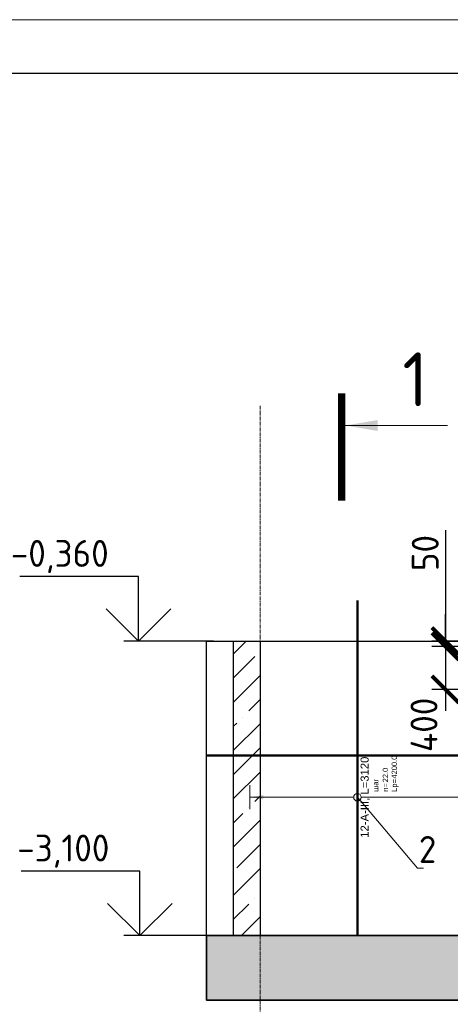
# Model space of a CAD drawing. Header units: millimetres. Extents: x 349531 to 1063351, y -131924 to 96186.
# Tile 84 of 228: x 521486 to 525493, y -26934 to -17777. Entities that reach past the tile are written whole.
import ezdxf
from ezdxf import colors
from ezdxf.entities.mleader import LeaderData, LeaderLine
from ezdxf.enums import TextEntityAlignment as Align
from ezdxf.math import Vec2, Vec3

# ---------------------------------------------------------------- set-up
doc = ezdxf.new("R2010")
doc.units = ezdxf.units.MM
doc.set_wipeout_variables(frame=1)
doc.linetypes.add('______5', pattern=[1100, 800, -100, 100, -100])
doc.linetypes.add('осевая', pattern=[50.8, 31.75, -6.35, 6.35, -6.35])
for name, color, linetype, lineweight in [('Standard', 7, 'Continuous', 25), ('АрмСтер', 2, 'Continuous', 50), ('Оси', 40, '______5', 18), ('подоснова', 151, 'Continuous', 5), ('размер', 1, 'Continuous', 25), ('РАЗМЕРЫ', 1, 'Continuous', 9), ('ТОНКИЕ', 7, 'Continuous', 9), ('Узлы', 7, 'Continuous', 0)]:
    doc.layers.add(name, color=color, linetype=linetype, lineweight=lineweight)
doc.layers.add('АрмСтер_атрибуты', color=2, linetype='Continuous', lineweight=0, plot=False)
doc.layers.add('ТОЛСТЫЕ_ОСНОВНЫЕ', color=6, linetype='Continuous')
doc.styles.add('GOST-2.304_Type-B', font='GOST_Common.ttf')
doc.styles.get("Standard").update_dxf_attribs({"font": 'arial.ttf'})
doc.styles.add('Аннотативный', font='arial.ttf')
doc.dimstyles.new('СПДС', dxfattribs={"dimscale": 100, "dimtxt": 2.5, "dimasz": 2.5, "dimexe": 1.25, "dimexo": 0, "dimtad": 1, "dimdec": 0, "dimtxsty": 'GOST-2.304_Type-B', "dimblk": 'ARCHTICK', "dimcen": 2.5, "dimdle": 2, "dimadec": 0, "dimazin": 2, "dimtfac": 0.75, "dimtdec": 0, "dimtmove": 1, "dimatfit": 3, "dimfxl": 1, "dimtolj": 1, "dimarcsym": 1})
pattern_1 = [(45, (-14075.64, -2204.93), (-224.5064, 224.5064), []), (45, (-13851.13, -2204.93), (-224.5064, 224.5064), [396.875, -79.375, 0, -79.375])]

# ---------------------------------------------------------------- blocks, each defined once
blk = doc.blocks.new('*U1397')
at = {"layer": 'ТОЛСТЫЕ_ОСНОВНЫЕ', "color": 6}
blk.add_lwpolyline([(20, 5), (1256, 5), (1256, 589), (20, 589)], close=True, dxfattribs=at)
at = {"layer": 'ТОНКИЕ'}
blk.add_lwpolyline([(0, 0), (1261, 0), (1261, 594), (0, 594)], close=True, dxfattribs=at)
blk = doc.blocks.new('*U1331')
at = {"layer": 'РАЗМЕРЫ'}
for p, q in [((112.5, 1000), (-112.5, 1000)), ((112.5, -3200), (-112.5, -3200))]:
    blk.add_line(p, q, dxfattribs=at)
at = {"layer": 'РАЗМЕРЫ', "ltscale": 15}
blk.add_line((0, -3200), (0, 1000), dxfattribs=at)
at = {"layer": 'РАЗМЕРЫ'}
for points in [[(0, 1000), (20.9, 874.8), (-20.9, 874.8)], [(0, -3200), (20.9, -3074.8), (-20.9, -3074.8)]]:
    blk.add_solid(points, dxfattribs=at)
at = {"layer": 'АрмСтер_атрибуты', "color": 215, "ltscale": 15, "style": 'Аннотативный'}
for s, p in [('шаг', (51.4, -194.2)), ('n=', (51.4, -285.1)), ('Lр=', (50.2, -367.8))]:
    blk.add_text(s, height=50, dxfattribs=at).set_placement(p)
at = {"layer": 'АрмСтер_атрибуты', "style": 'Аннотативный', "flags": 8}
blk.add_attdef('ПОЗ', (110, 29.6), '', height=75, dxfattribs=at)
at = {"layer": 'АрмСтер_атрибуты', "flags": 9}
for tag, p in [('МАССА', (-2096, -10.5)), ('ОБОЗНАЧЕНИЕ', (-2096, -124.4))]:
    blk.add_attdef(tag, p, '', height=75, dxfattribs=at)
at = {"layer": 'АрмСтер_атрибуты', "color": 215, "style": 'Аннотативный'}
for tag, p, flags in [('ШАГ', (190.9, -194.2), 10), ('КОЛ', (138, -285.1), 8), ('ШИРИНА', (172.9, -367.8), 8)]:
    blk.add_attdef(tag, p, '', height=50, dxfattribs=dict(at, flags=flags))
at = {"linetype": 'Continuous', "lineweight": 0}
blk.add_wipeout([(35, 0), (28.3, 20.6), (10.8, 33.3), (-10.8, 33.3), (-28.3, 20.6), (-35, 0), (-28.3, -20.6), (-10.8, -33.3), (10.8, -33.3), (28.3, -20.6)], dxfattribs=at)
at = {"color": 0, "linetype": 'ByBlock', "lineweight": -2, "ltscale": 100}
blk.add_line((-1290, 0), (1830, 0), dxfattribs=at)
at = {"layer": 'РАЗМЕРЫ'}
blk.add_circle((0, 0), 35, dxfattribs=at)
at = {"layer": 'АрмСтер_атрибуты', "style": 'Аннотативный', "flags": 8}
blk.add_attdef('НАИМЕНОВАНИЕ', text='', height=75, dxfattribs=at).set_placement((0, -29.3), align=Align.TOP_CENTER)
blk = doc.blocks.new('*U1341')
at = {"color": 0, "linetype": 'ByBlock', "lineweight": -2, "ltscale": 100}
blk.add_line((-11416.8, 0), (36088.2, 0), dxfattribs=at)
at = {"layer": 'АрмСтер_атрибуты', "flags": 9}
for tag, p in [('МАССА', (-927.9, 4789.5)), ('ОБОЗНАЧЕНИЕ', (-927.9, 4675.6))]:
    blk.add_attdef(tag, p, '', height=75, dxfattribs=at)
at = {"layer": 'АрмСтер_атрибуты', "style": 'Аннотативный', "flags": 8}
blk.add_attdef('ПОЗ', (110, 29.6), '', height=75, dxfattribs=at)
blk.add_attdef('НАИМЕНОВАНИЕ', text='', height=75, dxfattribs=at).set_placement((0, -29.3), align=Align.TOP_CENTER)
at = {"layer": 'АрмСтер_атрибуты', "color": 215, "style": 'Аннотативный'}
for tag, p, flags in [('ШАГ', (190.9, -194.2), 10), ('КОЛ', (138, -285.1), 8), ('ШИРИНА', (172.9, -367.8), 8)]:
    blk.add_attdef(tag, p, '', height=50, dxfattribs=dict(at, flags=flags))
blk = doc.blocks.new('_None')
blk = doc.blocks.new('_ArchTick')
at = {"color": 0, "linetype": 'ByBlock', "const_width": 0.15}
blk.add_lwpolyline([(-0.5, -0.5), (0.5, 0.5)], dxfattribs=at)
blk = doc.blocks.new('*D1670')
at = {"layer": 'DEFPOINTS', "color": 0, "transparency": 16777216}
for p in [(525773.3, -23606), (525447.1, -24006), (525773.3, -24006)]:
    blk.add_point(p, dxfattribs=at)
at = {"layer": 'РАЗМЕРЫ', "color": 0, "lineweight": -2, "transparency": 16777216}
for p, q in [((525447.1, -23406), (525447.1, -24206)), ((525773.3, -23606), (525322.1, -23606)), ((525773.3, -24006), (525322.1, -24006))]:
    blk.add_line(p, q, dxfattribs=at)
at = {"layer": 'РАЗМЕРЫ', "color": 0, "lineweight": -2, "transparency": 16777216, "xscale": 250, "yscale": 250, "zscale": 250}
for p, rotation in [((525447.1, -23606), 90), ((525447.1, -24006), 270)]:
    blk.add_blockref('_ArchTick', p, dxfattribs=dict(at, rotation=rotation))
at = {"layer": 'РАЗМЕРЫ', "color": 0, "transparency": 16777216, "insert": (525248.2, -24335.5), "char_height": 250, "attachment_point": 5, "rotation": 90, "style": 'GOST-2.304_Type-B'}
blk.add_mtext('\\A1;400', dxfattribs=at)
blk = doc.blocks.new('*D1671')
at = {"layer": 'DEFPOINTS', "color": 0, "transparency": 16777216}
for p in [(525447.1, -23556), (525710.2, -23556), (525710.2, -23606)]:
    blk.add_point(p, dxfattribs=at)
at = {"layer": 'РАЗМЕРЫ', "color": 0, "lineweight": -2, "transparency": 16777216}
for p, q in [((525447.1, -22525.3), (525447.1, -23556)), ((525447.1, -23556), (525447.1, -23306)), ((525710.2, -23556), (525322.1, -23556)), ((525710.2, -23606), (525322.1, -23606)), ((525447.1, -23606), (525447.1, -23556)), ((525447.1, -23606), (525447.1, -23556)), ((525447.1, -23606), (525447.1, -23856))]:
    blk.add_line(p, q, dxfattribs=at)
at = {"layer": 'РАЗМЕРЫ', "color": 0, "lineweight": -2, "transparency": 16777216, "xscale": 250, "yscale": 250, "zscale": 250}
for p, rotation in [((525447.1, -23556), 270), ((525447.1, -23606), 90)]:
    blk.add_blockref('_ArchTick', p, dxfattribs=dict(at, rotation=rotation))
at = {"layer": 'РАЗМЕРЫ', "color": 0, "transparency": 16777216, "insert": (525259.6, -22737.8), "char_height": 250, "attachment_point": 5, "rotation": 90, "style": 'GOST-2.304_Type-B'}
blk.add_mtext('\\A1;50', dxfattribs=at)

msp = doc.modelspace()

# ---------------------------------------------------------------- hatches: boundary and pattern name
at = {"layer": 'размер', "transparency": 33554648}
h = msp.add_hatch(dxfattribs=at)
h.set_pattern_fill('ANSI35', color=1, scale=50)
h.set_pattern_definition(pattern_1)
h.paths.add_polyline_path([(523723, -23556), (523473, -23556), (523473, -26296), (523723, -26296)])
edge = h.paths.add_edge_path()
edge.add_line((523473, -23556), (523473, -26296))
h = msp.add_hatch(dxfattribs=at)
h.set_pattern_fill('ANSI35', color=1, scale=50)
h.set_pattern_definition(pattern_1)
h.paths.add_polyline_path([(571023, -26296), (523223, -26296), (523223, -26896), (571023, -26896)])

# ---------------------------------------------------------------- linework, layer by layer
at = {"color": 7, "linetype": 'Continuous', "lineweight": 30, "transparency": 33554687}
msp.add_line((523223, -26296), (523223, -23556), dxfattribs=at)
at = {"color": 96, "linetype": 'Continuous', "lineweight": 30, "transparency": 33554687}
for p, q in [((523473, -23556), (523473, -26296)), ((523723, -23556), (523723, -26296))]:
    msp.add_line(p, q, dxfattribs=at)
at = {"color": 253, "linetype": 'Continuous', "lineweight": 30, "true_color": 0xa0a08c, "transparency": 33554687}
for p, q in [((523223, -26296), (523223, -26896)), ((523473, -26296), (523223, -26296)), ((532273, -26296), (523473, -26296)), ((523223, -26896), (571023, -26896))]:
    msp.add_line(p, q, dxfattribs=at)
for points in [[(522592, -22956), (521486.7, -22956)], [(522592, -23556), (522592, -22956)], [(522292, -23256), (522592, -23556), (522892, -23256)], [(523288.7, -23556), (522454.2, -23556)], [(523845.1, -23556), (524679.7, -23556)], [(522604.2, -25696), (521498.9, -25696)], [(522604.2, -26296), (522604.2, -25696)], [(522304.2, -25996), (522604.2, -26296), (522904.2, -25996)], [(523288.7, -26296), (522454.2, -26296)]]:
    msp.add_lwpolyline(points)
at = {"layer": 'Standard', "linetype": 'Continuous', "lineweight": 30, "transparency": 33554687}
for p, q in [((523223, -23556), (523473, -23556)), ((523473, -23556), (532273, -23556))]:
    msp.add_line(p, q, dxfattribs=at)
at = {"layer": 'Оси', "color": 16, "linetype": 'осевая', "lineweight": 0, "transparency": 33554687}
msp.add_line((523723.2, -21368.6), (523723.3, -30469.3), dxfattribs=at)
at = {"layer": 'размер'}
msp.add_lwpolyline([(523223, -26296), (571023, -26296), (571023, -26896), (523223, -26896)], close=True, dxfattribs=at)
at = {"layer": 'Узлы', "color": 1, "linetype": 'Continuous', "lineweight": 0}
msp.add_line((524516.4, -21551.5, 200), (525466.4, -21551.5, 200), dxfattribs=at)
at = {"layer": 'Узлы', "color": 1, "linetype": 'Continuous', "lineweight": 0, "const_width": 70, "elevation": 200}
msp.add_lwpolyline([(524481.4, -21251.5), (524481.4, -22251.5)], dxfattribs=at)
at = {"layer": 'Узлы', "color": 1, "linetype": 'Continuous', "lineweight": 0}
msp.add_solid([(524516.4, -21551.5, 200), (524816.8, -21601.7, 200), (524816.8, -21501.2, 200)], dxfattribs=at)

# ---------------------------------------------------------------- block references
at = {"xscale": 100, "yscale": 100, "zscale": 100}
msp.add_blockref('*U1397', (518847.3, -77177.1, 3100), dxfattribs=at)

# ---------------------------------------------------------------- texts
at = {"style": 'GOST-2.304_Type-B'}
for s, p in [('-0,360', (521403.3, -22866)), ('-3,100', (521463, -25606))]:
    msp.add_text(s, height=250, dxfattribs=at).set_placement(p)
at = {"layer": 'Узлы', "color": 1, "linetype": 'Continuous', "lineweight": 0, "insert": (525166.4, -21121.5, 200), "char_height": 500, "attachment_point": 5, "style": 'GOST-2.304_Type-B'}
msp.add_mtext_dynamic_manual_height_columns('1', width=723.88, gutter_width=25, heights=[0], dxfattribs=at)

# ---------------------------------------------------------------- next in the draw order: block references
at = {"layer": 'АрмСтер', "ltscale": 15}
ref = msp.add_blockref('*U1331', (524628.6, -25008.4), dxfattribs=dict(at, rotation=90))
ref.add_attrib('НАИМЕНОВАНИЕ', '12-A-III, L=3120', dxfattribs={"layer": 'АрмСтер_атрибуты', "height": 75, "rotation": 90, "style": 'Аннотативный', "flags": 8}).set_placement((524658, -25008.4), align=Align.TOP_CENTER)
ref.add_attrib('КОЛ', '22.0', (524913.8, -24870.3), dxfattribs={"layer": 'АрмСтер_атрибуты', "color": 215, "height": 50, "rotation": 90, "style": 'Аннотативный', "flags": 8})
ref.add_attrib('ШИРИНА', '4200.0', (524996.4, -24835.5), dxfattribs={"layer": 'АрмСтер_атрибуты', "color": 215, "height": 50, "rotation": 90, "style": 'Аннотативный', "flags": 8})

# ---------------------------------------------------------------- next in the draw order: block references
msp.add_blockref('*U1341', (534640.3, -24620.5, -720), dxfattribs=at)

# ---------------------------------------------------------------- next in the draw order: dimensions: what is measured, and where the dimension line sits
at = {"layer": 'РАЗМЕРЫ', "color": 1}
for base, p1, p2, picture, middle in [((525447.1, -23556), (525710.2, -23606), (525710.2, -23556), '*D1671', (525220.7, -22737.8)), ((525447.1, -24006), (525773.3, -23606), (525773.3, -24006), '*D1670', (525435.7, -24335.5))]:
    dim = msp.add_linear_dim(base=base, p1=p1, p2=p2, angle=90, dimstyle='СПДС', dxfattribs=at)
    dim.commit()
    dim.dimension.update_dxf_attribs({"geometry": picture, "text_midpoint": middle, "dimtype": 160})

# ---------------------------------------------------------------- next in the draw order: leaders
at = {"layer": 'подоснова'}
ml = msp.add_multileader_mtext('Standard', dxfattribs=at)
ml.set_content('2', color=256, style='GOST-2.304_Type-B')
ml.set_leader_properties(color=256, linetype='ByLayer', lineweight=15)
ml.set_arrow_properties(name='NONE')
ml.build(insert=Vec2(0, 0))
ml.multileader.update_dxf_attribs({"text_left_attachment_type": 6, "text_right_attachment_type": 6, "dogleg_length": 10, "arrow_head_size": 18})
ctx = ml.context
ctx.base_point, ctx.char_height, ctx.arrow_head_size, ctx.landing_gap_size, ctx.plane_origin = Vec3(525199, -25669.4), 250, 18, 20, Vec3(524204.5, -23906.4)
ctx.left_attachment, ctx.right_attachment, ctx.text_align_type = 6, 6, 1
notes = []
notes.append((ctx, [(0, (1, 1, 0), (525189, -25669.4), (1, 0), 10, [(0, [(524628.6, -25008.4)], 0, [])])]))
ctx.mtext.insert, ctx.mtext.width, ctx.mtext.alignment, ctx.mtext.flow_direction = Vec3(525281.5, -25369.4), 22.898, 2, 5
for ctx, leaders in notes:
    for number, flags, end, landing, length, lines in leaders:
        leader = LeaderData()
        leader.index, (leader.has_last_leader_line, leader.has_dogleg_vector, leader.attachment_direction) = number, flags
        leader.last_leader_point, leader.dogleg_vector, leader.dogleg_length = Vec3(end), Vec3(landing), length
        for number, points, colour, breaks in lines:
            line = LeaderLine()
            line.index, line.vertices, line.color, line.breaks = number, Vec3.list(points), colors.encode_raw_color(colour), breaks
            leader.lines.append(line)
        ctx.leaders.append(leader)

doc.saveas('drawing.dxf')
